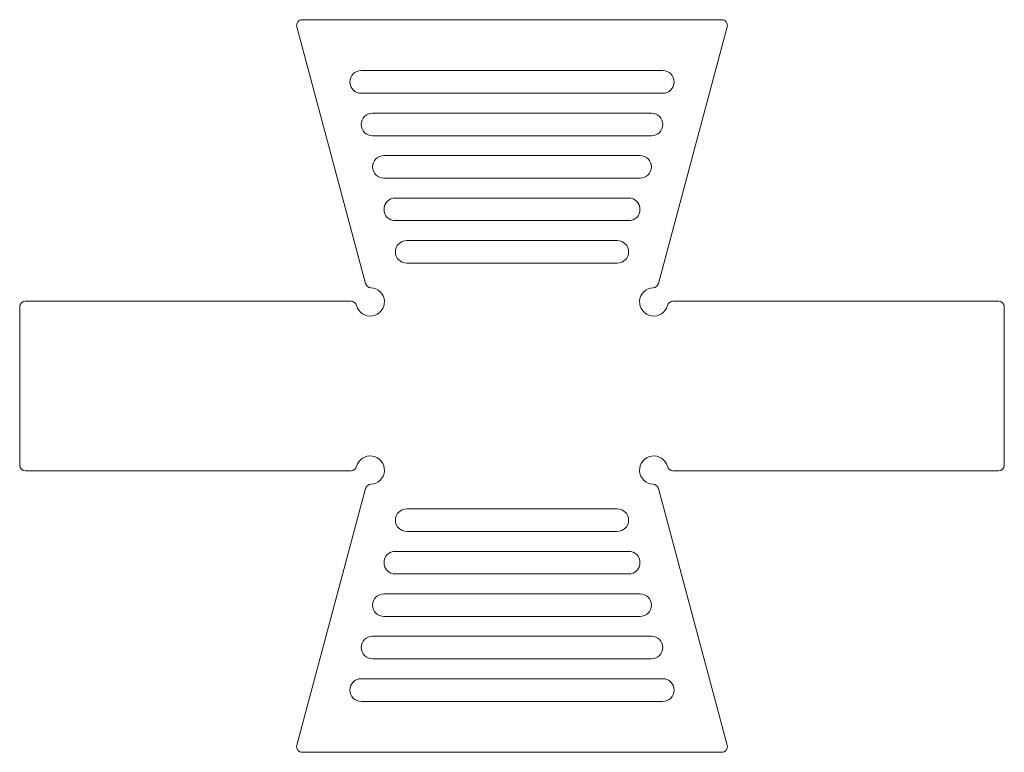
# Model space of a CAD drawing. Header units: millimetres. Extents: x -174 to 174, y -129 to 129.
import ezdxf

# ---------------------------------------------------------------- set-up
doc = ezdxf.new("R2010")
doc.units = ezdxf.units.MM

msp = doc.modelspace()

# ---------------------------------------------------------------- linework, layer by layer
at = {"color": 7, "linetype": 'Continuous', "lineweight": 18}
for p, q in [((74.12, 129.42), (-74.12, 129.42)), ((-51.74, 36.19), (-76.05, 126.91)), ((51.74, 36.19), (76.05, 126.91)), ((-53.3, 111.42), (53.3, 111.42)), ((53.3, 103.42), (-53.3, 103.42)), ((-49.28, 96.42), (49.28, 96.42)), ((49.28, 88.42), (-49.28, 88.42)), ((-45.26, 81.42), (45.26, 81.42)), ((45.26, 73.42), (-45.26, 73.42)), ((-41.24, 66.42), (41.24, 66.42)), ((41.24, 58.42), (-41.24, 58.42)), ((-37.22, 51.42), (37.22, 51.42)), ((37.22, 43.42), (-37.22, 43.42)), ((-174.02, -28), (-174.02, 28)), ((-172.02, 30), (-148.34, 30)), ((-148.34, 30), (-148.34, 29.93)), ((-56.86, 29.93), (-148.34, 29.93)), ((56.86, 29.93), (148.34, 29.93)), ((148.34, 30), (148.34, 29.93)), ((172.02, 30), (148.34, 30)), ((174.02, -28), (174.02, 28)), ((-172.02, -30), (-148.34, -30)), ((-56.86, -29.93), (-148.34, -29.93)), ((-148.34, -30), (-148.34, -29.93)), ((56.86, -29.93), (148.34, -29.93)), ((148.34, -30), (148.34, -29.93)), ((148.34, -30), (172.02, -30)), ((-51.74, -36.19), (-76.05, -126.91)), ((51.74, -36.19), (76.05, -126.91)), ((37.22, -43.42), (-37.22, -43.42)), ((-37.22, -51.42), (37.22, -51.42)), ((41.24, -58.42), (-41.24, -58.42)), ((-41.24, -66.42), (41.24, -66.42)), ((45.26, -73.42), (-45.26, -73.42)), ((-45.26, -81.42), (45.26, -81.42)), ((49.28, -88.42), (-49.28, -88.42)), ((-49.28, -96.42), (49.28, -96.42)), ((53.3, -103.42), (-53.3, -103.42)), ((-53.3, -111.42), (53.3, -111.42)), ((74.12, -129.42), (-74.12, -129.42))]:
    msp.add_line(p, q, dxfattribs=at)
for centre, radius, start, end in [((-74.12, 127.42), 2, 90, 195), ((74.12, 127.42), 2, 345, 90), ((-53.3, 107.42), 4, 90, 270), ((53.3, 107.42), 4, 270, 90), ((-49.28, 92.42), 4, 90, 270), ((49.28, 92.42), 4, 270, 90), ((-45.26, 77.42), 4, 90, 270), ((45.26, 77.42), 4, 270, 90), ((-41.24, 62.42), 4, 90, 270), ((41.24, 62.42), 4, 270, 90), ((-37.22, 47.42), 4, 90, 270), ((37.22, 47.42), 4, 270, 90), ((-49.81, 36.71), 2, 195, 267.6835), ((49.81, 36.71), 2, 272.3165, 345), ((-50.09, 29.71), 5, 194.7575, 87.6835), ((50.09, 29.71), 5, 92.3165, 345.2425), ((-172.02, 28), 2, 90, 180), ((-56.86, 27.93), 2, 14.7575, 90), ((56.86, 27.93), 2, 90, 165.2425), ((172.02, 28), 2, 0, 90), ((-50.09, -29.71), 5, 272.3165, 165.2425), ((50.09, -29.71), 5, 14.7575, 267.6835), ((-172.02, -28), 2, 180, 270), ((-56.86, -27.93), 2, 270, 345.2425), ((56.86, -27.93), 2, 194.7575, 270), ((172.02, -28), 2, 270, 0), ((-49.81, -36.71), 2, 92.3165, 165), ((49.81, -36.71), 2, 15, 87.6835), ((-37.22, -47.42), 4, 90, 270), ((37.22, -47.42), 4, 270, 90), ((-41.24, -62.42), 4, 90, 270), ((41.24, -62.42), 4, 270, 90), ((-45.26, -77.42), 4, 90, 270), ((45.26, -77.42), 4, 270, 90), ((-49.28, -92.42), 4, 90, 270), ((49.28, -92.42), 4, 270, 90), ((-53.3, -107.42), 4, 90, 270), ((53.3, -107.42), 4, 270, 90), ((-74.12, -127.42), 2, 165, 270), ((74.12, -127.42), 2, 270, 15)]:
    msp.add_arc(centre, radius, start, end, dxfattribs=at)

doc.saveas('drawing.dxf')
